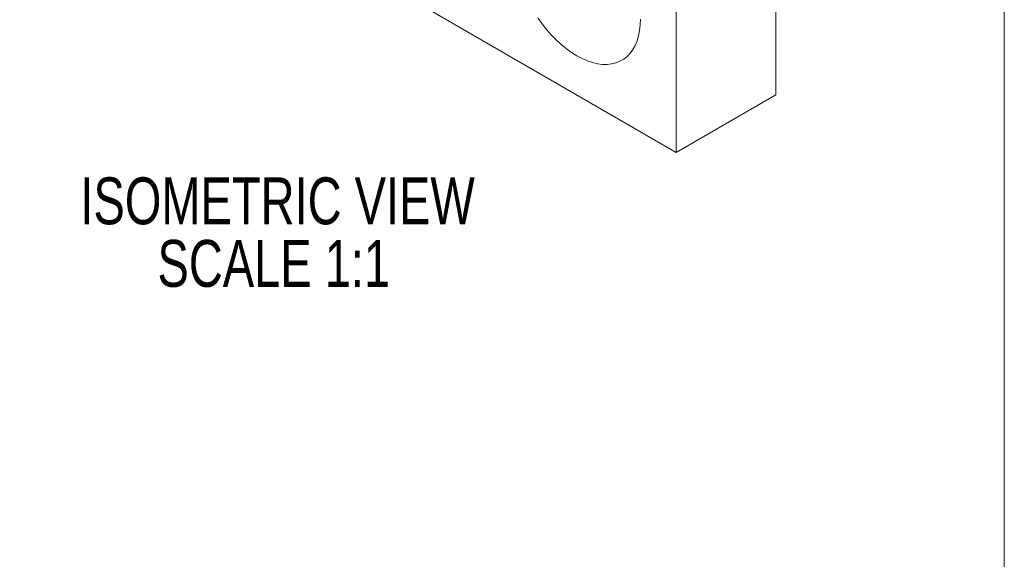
# Model space of a CAD drawing. Header units: inches. Extents: x 0.1 to 10.9, y 0 to 8.5.
# Tile 5 of 9: x 9.2 to 10.9, y 5.6 to 6.5. Entities that reach past the tile are written whole.
import ezdxf

# ---------------------------------------------------------------- set-up
doc = ezdxf.new("R2010")
doc.units = ezdxf.units.IN
doc.header["$MEASUREMENT"] = 0
doc.layers.add('LAYER1', color=8, linetype='Continuous')
doc.styles.add('SLDTEXTSTYLE0', font='TXT', dxfattribs={"width": 0.75})
doc.dimstyles.new('SLDDIMSTYLE0', dxfattribs={"dimtxt": 0.083333, "dimasz": 0.125, "dimexe": 0, "dimexo": 0.0625, "dimgap": 0.020833, "dimtad": 0, "dimtih": 1, "dimtoh": 1, "dimlfac": 0.75, "dimrnd": 1e-09, "dimzin": 12, "dimdsep": 46, "dimtxsty": 'SLDTEXTSTYLE0', "dimsah": 1, "dimcen": 0, "dimadec": 0, "dimazin": 3, "dimtfac": 1, "dimtofl": 0, "dimtmove": 0, "dimatfit": 3, "dimfxl": 1, "dimfrac": 2, "dimtolj": 1, "dimtzin": 12, "dimarcsym": 0})

# ---------------------------------------------------------------- blocks, each defined once
blk = doc.blocks.new('SW_NOTE_4')
at = {"color": 0, "linetype": 'Continuous', "lineweight": 0, "attachment_point": 2, "style": 'SLDTEXTSTYLE0'}
for s, insert, char_height in [('ISOMETRIC VIEW', (0.4336, 0.1074), 0.083333), ('SCALE 1:1', (0.4268, -0.0037), 0.08333)]:
    blk.add_mtext(s, dxfattribs=dict(at, insert=insert, char_height=char_height))
blk = doc.blocks.new('_D_13')
at = {"layer": 'LAYER1'}
for p, q in [((8.5423, 6.15), (8.3923, 6.15)), ((9.0079, 5.3437), (8.5423, 6.15))]:
    blk.add_line(p, q, dxfattribs=at)
blk.add_solid([(9.0079, 5.3437), (8.9627, 5.4619), (8.9281, 5.4419)], dxfattribs=at)
at = {"layer": 'LAYER1', "char_height": 0.083333, "attachment_point": 1, "style": 'SLDTEXTSTYLE0'}
for s, insert in [('SM1(1.035"-40) SERIES', (7.2664, 6.1913)), ('INTERNAL THREAD', (7.4486, 6.0588)), ('SM1RR RETAINING RING INCLUDED', (6.5593, 5.9264)), ('CLEAR APERTURE 0.09in [22.9mm]', (6.6199, 5.794))]:
    blk.add_mtext(s, dxfattribs=dict(at, insert=insert))

msp = doc.modelspace()

# ---------------------------------------------------------------- linework, layer by layer
at = {"color": 7, "linetype": 'Continuous', "lineweight": 0}
for p, q in [((10.9445, 0.0356), (10.9445, 8.4506)), ((10.5381, 7.6089), (10.5381, 6.4086)), ((10.3613, 7.5069), (10.3613, 6.3065)), ((10.3613, 6.3065), (9.3007, 6.9189)), ((10.5381, 6.4086), (10.3613, 6.3065))]:
    msp.add_line(p, q, dxfattribs=at)
at = {"color": 7, "linetype": 'Continuous', "lineweight": 0, "flags": 128}
msp.add_lwpolyline([(10.2977, 6.5433), (10.2973, 6.5328), (10.2961, 6.5227), (10.2942, 6.5133), (10.2915, 6.5045), (10.2881, 6.4964), (10.284, 6.489), (10.2793, 6.4825), (10.2738, 6.4769), (10.2678, 6.4721), (10.2612, 6.4683), (10.254, 6.4654), (10.2464, 6.4636), (10.2384, 6.4627), (10.23, 6.4628), (10.2213, 6.4639), (10.2123, 6.466), (10.2032, 6.469), (10.1939, 6.4731), (10.1845, 6.478), (10.1752, 6.4838), (10.1659, 6.4905), (10.1568, 6.498), (10.1478, 6.5063), (10.1391, 6.5152), (10.1307, 6.5248), (10.1227, 6.535), (10.1151, 6.5457)], dxfattribs=at)

# ---------------------------------------------------------------- block references
at = {"color": 7, "linetype": 'Continuous', "lineweight": 0}
msp.add_blockref('SW_NOTE_4', (9.219, 6.1546), dxfattribs=at)

# ---------------------------------------------------------------- dimensions: what is measured, and where the dimension line sits
at = {"layer": 'LAYER1'}
dim = msp.add_diameter_dim_2p(p1=(9.6679, 4.2005), p2=(9.0079, 5.3437), text='SM1(1.035"-40) SERIES\\PINTERNAL THREAD\\PSM1RR RETAINING RING INCLUDED\\PCLEAR APERTURE 0.09in [22.9mm]', dimstyle='SLDDIMSTYLE0', override={"dimpost": '<>'}, dxfattribs=at)
dim.commit()
dim.dimension.update_dxf_attribs({"geometry": '_D_13', "text_midpoint": (7.4758, 6.15), "dimtype": 163})

doc.saveas('drawing.dxf')
